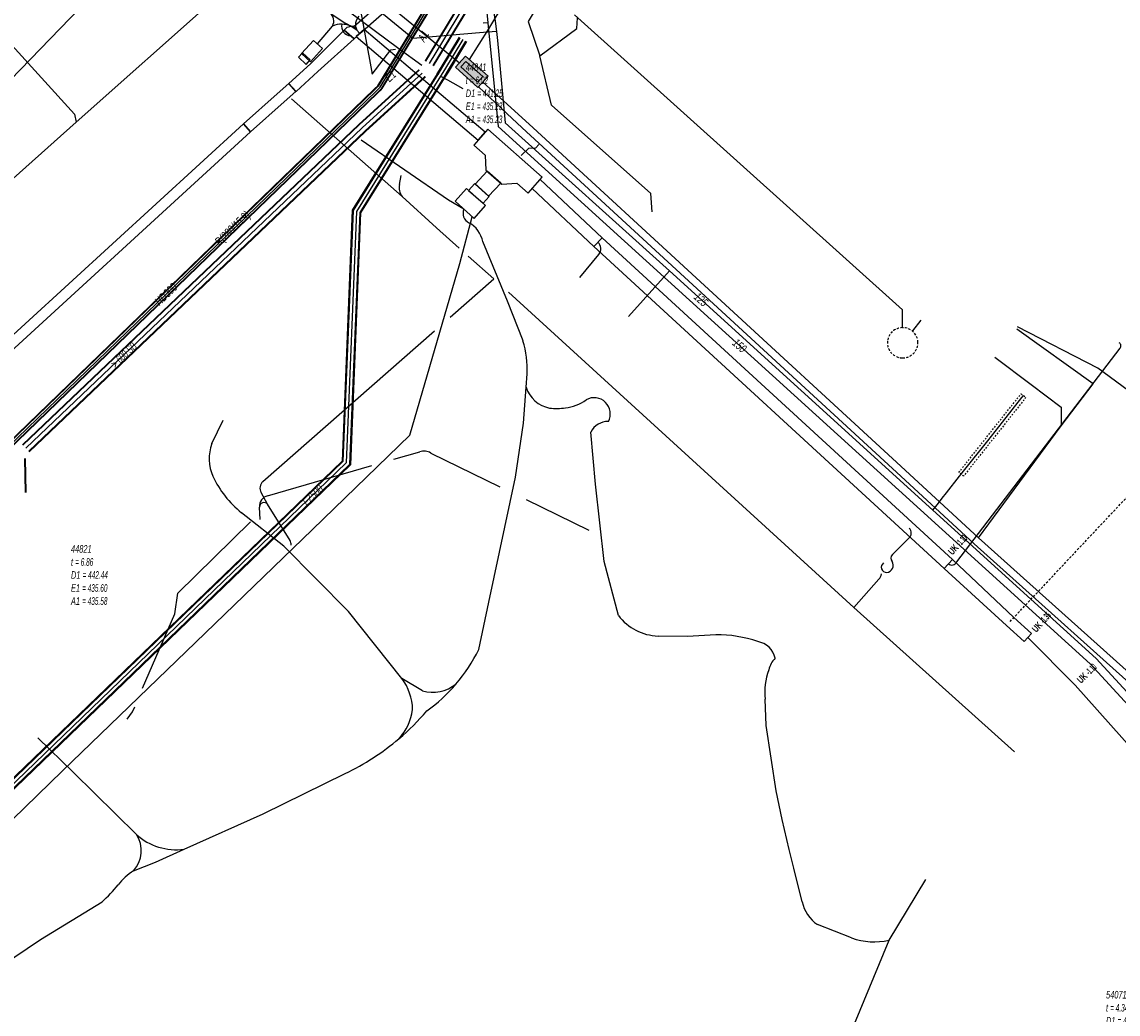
# Model space of a CAD drawing. Header units: metres. Extents: x 2695563 to 2696938, y 1260544 to 1262032.
# Tile 143 of 256: x 2696068 to 2696141, y 1261441 to 1261507. Entities that reach past the tile are written whole.
import ezdxf

# ---------------------------------------------------------------- set-up
doc = ezdxf.new("R2010")
doc.units = ezdxf.units.M
for name, pattern in [('AUSGEZOGEN', [0]), ('STRICHLINIE2_S3', [0.25, 0.15, -0.1]), ('VERDECKT2_S2', [0.18, 0.1, -0.08])]:
    doc.linetypes.add(name, pattern=pattern)
for name, color, linetype in [('AW_LK_ Haltung Text', 7, 'AUSGEZOGEN'), ('AW_LK_Ein-Auslauftext', 24, 'AUSGEZOGEN'), ('AW_LK_Haltung', 24, 'AUSGEZOGEN'), ('AW_LK_Normschacht Text', 24, 'AUSGEZOGEN'), ('AW_LK_Schacht Detailpolygon', 24, 'AUSGEZOGEN'), ('EW_Hoehenpunkt_Text', 7, 'AUSGEZOGEN'), ('EW_LK_Bauwerk_FL_Linie_Punkt', 1, 'AUSGEZOGEN'), ('EW_LK_Trasseabs', 1, 'AUSGEZOGEN'), ('EW_LK_Trasserand', 1, 'AUSGEZOGEN'), ('FM_LK_SW_BAUWERK', 94, 'AUSGEZOGEN'), ('FM_LK_SW_TRASSEKANTE', 94, 'AUSGEZOGEN'), ('GA_LK_Leitung', 32, 'AUSGEZOGEN'), ('GA_LK_Leitung_Text', 32, 'AUSGEZOGEN'), ('WA_LK_Leitung', 171, 'AUSGEZOGEN'), ('WA_LK_Leitung_Text', 171, 'AUSGEZOGEN'), ('WA_LK_Schutzrohr', 171, 'AUSGEZOGEN')]:
    doc.layers.add(name, color=color, linetype=linetype)
doc.styles.add('ARIAL', font='arial.ttf')
doc.styles.add('ARIALNARROW', font='ARIALN.TTF')
pattern_1 = [(0, (2699905, 1265050), (2025, 2025), [2025, -2025]), (90, (2699905, 1265050), (-2025, 2025), [2025, -2025])]
pattern_2 = [(0, (2703955, 1269100), (4050, 4050), [4050, -4050]), (90, (2703955, 1269100), (-4050, 4050), [4050, -4050])]
pattern_3 = [(0, (2708005, 1273150), (6075, 6075), [6075, -6075]), (90, (2708005, 1273150), (-6075, 6075), [6075, -6075])]

# ---------------------------------------------------------------- blocks, each defined once
blk = doc.blocks.new('COMPLEXOBJECT_1517')
at = {"layer": 'AW_LK_Schacht Detailpolygon', "color": 24, "linetype": 'STRICHLINIE2_S3', "transparency": 33554687}
for centre, radius, start, end in [((6125.672, 11485.775), 0.999, 89.57748, 174.34), ((6125.696, 11485.772), 1.001, 1.98627, 90.96022), ((6125.674, 11485.774), 1.001, 174.3152, 270.28919), ((6125.695, 11485.774), 1.001, 269.07782, 1.87196)]:
    blk.add_arc(centre, radius, start, end, dxfattribs=at)
blk = doc.blocks.new('COMPLEXOBJECT_1798')
at = {"layer": 'EW_LK_Trasserand', "color": 1, "linetype": 'AUSGEZOGEN', "transparency": 33554687}
for p, q in [((6093.307, 11509.899), (6092.797, 11510.214)), ((6089.759, 11506.248), (6092.091, 11508.3))]:
    blk.add_line(p, q, dxfattribs=at)
blk.add_lwpolyline([(6091.65, 11508.711), (6089.362, 11506.698), (6089.759, 11506.248)], dxfattribs=at)
for centre, radius, start, end in [((6088.494, 11512.309), 4.786, 311.25859, 334.04398), ((6088.678, 11512.157), 5.15, 311.50105, 333.99477)]:
    blk.add_arc(centre, radius, start, end, dxfattribs=at)
blk = doc.blocks.new('COMPLEXOBJECT_2245')
at = {"layer": 'EW_LK_Trasseabs', "color": 1, "linetype": 'AUSGEZOGEN', "transparency": 33554687}
blk.add_line((6104.327, 11490.102), (6105.571, 11491.628), dxfattribs=at)
blk.add_arc((6105.117, 11492.005), 0.59, 320.26805, 47.08742, dxfattribs=at)
blk = doc.blocks.new('COMPLEXOBJECT_2246')
at = {"layer": 'EW_LK_Trasseabs', "color": 1, "linetype": 'AUSGEZOGEN', "transparency": 33554687}
blk.add_line((6129.262, 11471.272), (6140.081, 11485.41), dxfattribs=at)
for centre, radius, start, end in [((6139.871, 11485.561), 0.259, 324.24692, 58.01634), ((6128.925, 11471.437), 0.375, 234.98047, 333.8722)]:
    blk.add_arc(centre, radius, start, end, dxfattribs=at)
blk = doc.blocks.new('COMPLEXOBJECT_2354')
at = {"layer": 'EW_LK_Trasseabs', "color": 1, "linetype": 'AUSGEZOGEN', "transparency": 33554687}
blk.add_line((6085.143, 11472.678), (6083.651, 11475.089), dxfattribs=at)
blk.add_arc((6084.685, 11472.401), 0.535, 357.97505, 31.18788, dxfattribs=at)
blk = doc.blocks.new('COMPLEXOBJECT_2355')
at = {"layer": 'EW_LK_Trasseabs', "color": 1, "linetype": 'AUSGEZOGEN', "transparency": 33554687}
for p, q in [((6083.344, 11476.597), (6094.703, 11486.566)), ((6083.651, 11475.089), (6083.229, 11475.857))]:
    blk.add_line(p, q, dxfattribs=at)
blk.add_arc((6083.789, 11476.149), 0.632, 134.80344, 207.52973, dxfattribs=at)
blk = doc.blocks.new('COMPLEXOBJECT_2356')
at = {"layer": 'EW_LK_Trasseabs', "color": 1, "linetype": 'AUSGEZOGEN', "transparency": 33554687}
blk.add_line((6083.66, 11475.649), (6090.562, 11477.64), dxfattribs=at)
blk.add_arc((6083.844, 11474.95), 0.723, 104.76133, 184.3216, dxfattribs=at)
blk = doc.blocks.new('COMPLEXOBJECT_2357')
at = {"layer": 'EW_LK_Trasseabs', "color": 1, "linetype": 'AUSGEZOGEN', "transparency": 33554687}
blk.add_line((6094.467, 11478.474), (6099.038, 11476.243), dxfattribs=at)
blk.add_arc((6094.016, 11477.769), 0.837, 57.40541, 110.27076, dxfattribs=at)
blk = doc.blocks.new('COMPLEXOBJECT_2364')
at = {"layer": 'EW_LK_Trasseabs', "color": 1, "linetype": 'AUSGEZOGEN', "transparency": 33554687}
blk.add_line((6122.442, 11468.259), (6124.104, 11470.119), dxfattribs=at)
blk.add_arc((6123.435, 11470.693), 0.881, 319.34643, 345.60312, dxfattribs=at)
blk = doc.blocks.new('COMPLEXOBJECT_2365')
at = {"layer": 'EW_LK_Trasseabs', "color": 1, "linetype": 'AUSGEZOGEN', "transparency": 33554687}
blk.add_line((6092.388, 11496.251), (6092.49, 11496.857), dxfattribs=at)
blk.add_arc((6093.288, 11496.042), 0.924, 166.95363, 219.09908, dxfattribs=at)
blk = doc.blocks.new('COMPLEXOBJECT_2610')
at = {"layer": 'EW_LK_Trasseabs', "color": 1, "linetype": 'AUSGEZOGEN', "transparency": 33554687}
blk.add_lwpolyline([(6064.334, 11443.374), (6068.642, 11446.271), (6072.703, 11448.765)], dxfattribs=at)
for centre, radius, start, end in [((6077.207, 11447.145), 4.398, 123.36934, 141.31289), ((6065.078, 11457.071), 11.275, 312.55314, 320.46721)]:
    blk.add_arc(centre, radius, start, end, dxfattribs=at)
blk = doc.blocks.new('COMPLEXOBJECT_2611')
at = {"layer": 'EW_LK_Trasseabs', "color": 1, "linetype": 'AUSGEZOGEN', "transparency": 33554687}
blk.add_lwpolyline([(6078.135, 11452.253), (6083.367, 11454.581), (6088.794, 11457.26)], dxfattribs=at)
blk.add_arc((6081.618, 11472.23), 16.602, 295.61149, 310.28442, dxfattribs=at)
blk = doc.blocks.new('COMPLEXOBJECT_2612')
at = {"layer": 'EW_LK_Trasseabs', "color": 1, "linetype": 'AUSGEZOGEN', "transparency": 33554687}
for centre, radius, start, end in [((6087.697, 11470.36), 11.072, 305.97609, 319.57119), ((6081.578, 11472.283), 16.668, 310.27154, 319.23051)]:
    blk.add_arc(centre, radius, start, end, dxfattribs=at)
blk = doc.blocks.new('COMPLEXOBJECT_2613')
at = {"layer": 'EW_LK_Trasseabs', "color": 1, "linetype": 'AUSGEZOGEN', "transparency": 33554687}
blk.add_lwpolyline([(6097.636, 11465.471), (6098.303, 11468.598), (6100.055, 11476.867), (6100.588, 11480.458), (6100.767, 11482.829)], dxfattribs=at)
blk.add_arc((6087.633, 11470.421), 11.161, 319.5406, 333.66969, dxfattribs=at)
blk = doc.blocks.new('COMPLEXOBJECT_2614')
at = {"layer": 'EW_LK_Trasseabs', "color": 1, "linetype": 'AUSGEZOGEN', "transparency": 33554687}
blk.add_line((6100.767, 11482.829), (6100.833, 11483.708), dxfattribs=at)
blk.add_lwpolyline([(6100.561, 11485.91), (6099.528, 11488.531), (6097.897, 11492.468)], dxfattribs=at)
for centre, radius, start, end in [((6097.264, 11494.334), 0.673, 155.03012, 245.03898), ((6096.148, 11492.154), 1.776, 10.17572, 62.09031), ((6094.006, 11483.983), 6.832, 357.69683, 16.38664)]:
    blk.add_arc(centre, radius, start, end, dxfattribs=at)
blk = doc.blocks.new('COMPLEXOBJECT_2622')
at = {"layer": 'EW_LK_Trasseabs', "color": 1, "linetype": 'AUSGEZOGEN', "transparency": 33554687}
for centre, radius, start, end in [((6089.667, 11461.403), 3.59, 1.32157, 36.71081), ((6089.852, 11461.916), 3.431, 316.77364, 352.80112)]:
    blk.add_arc(centre, radius, start, end, dxfattribs=at)
blk = doc.blocks.new('COMPLEXOBJECT_2623')
at = {"layer": 'EW_LK_Trasseabs', "color": 1, "linetype": 'AUSGEZOGEN', "transparency": 33554687}
blk.add_line((6079.971, 11479.095), (6080.728, 11480.652), dxfattribs=at)
blk.add_lwpolyline([(6092.545, 11463.549), (6089.003, 11467.992), (6084.736, 11472.32), (6081.932, 11474.524)], dxfattribs=at)
for centre, radius, start, end in [((6082.729, 11478.101), 2.932, 160.18987, 203.46776), ((6086.227, 11479.844), 6.837, 205.18681, 231.08143)]:
    blk.add_arc(centre, radius, start, end, dxfattribs=at)
blk = doc.blocks.new('COMPLEXOBJECT_2637')
at = {"layer": 'EW_LK_Trasseabs', "color": 1, "linetype": 'AUSGEZOGEN', "transparency": 33554687}
blk.add_line((6122.302, 11446.37), (6120.041, 11447.258), dxfattribs=at)
blk.add_lwpolyline([(6119.027, 11448.77), (6118.487, 11450.994), (6118.169, 11452.235), (6117.707, 11454.213), (6117.305, 11456.107), (6116.657, 11460.435), (6116.577, 11462.17)], dxfattribs=at)
for centre, radius, start, end in [((6118.324, 11463.792), 1.539, 134.23773, 167.51417), ((6121.243, 11462.58), 4.684, 160.74649, 185.02512), ((6121.533, 11449.354), 2.573, 193.12677, 234.5676), ((6123.802, 11450.689), 4.572, 250.84956, 282.36333)]:
    blk.add_arc(centre, radius, start, end, dxfattribs=at)
blk = doc.blocks.new('COMPLEXOBJECT_2638')
at = {"layer": 'EW_LK_Trasseabs', "color": 1, "linetype": 'AUSGEZOGEN', "transparency": 33554687}
blk.add_lwpolyline([(6119.562, 11432.772), (6120.006, 11434.75), (6121.861, 11439.141), (6124.781, 11446.223)], dxfattribs=at)
blk.add_arc((6121.53, 11432.147), 2.065, 162.3897, 202.32468, dxfattribs=at)
blk = doc.blocks.new('COMPLEXOBJECT_2643')
at = {"layer": 'EW_LK_Trasseabs', "color": 1, "linetype": 'AUSGEZOGEN', "transparency": 33554687}
for centre, radius, start, end in [((6113.39, 11458.22), 8.228, 70.76648, 90.44953), ((6115.87, 11464.595), 1.412, 12.24471, 80.61438)]:
    blk.add_arc(centre, radius, start, end, dxfattribs=at)
blk = doc.blocks.new('COMPLEXOBJECT_2644')
at = {"layer": 'EW_LK_Trasseabs', "color": 1, "linetype": 'AUSGEZOGEN', "transparency": 33554687}
blk.add_line((6111.442, 11466.339), (6109.501, 11466.362), dxfattribs=at)
blk.add_lwpolyline([(6106.88, 11467.715), (6105.934, 11471.305), (6105.364, 11476.411), (6105.056, 11479.857)], dxfattribs=at)
for centre, radius, start, end in [((6106.171, 11479.325), 1.235, 88.2427, 154.49977), ((6109.614, 11469.797), 3.437, 217.28412, 268.10894)]:
    blk.add_arc(centre, radius, start, end, dxfattribs=at)
blk = doc.blocks.new('COMPLEXOBJECT_2645')
at = {"layer": 'EW_LK_Trasseabs', "color": 1, "linetype": 'AUSGEZOGEN', "transparency": 33554687}
for centre, radius, start, end in [((6102.806, 11485.984), 4.557, 263.86094, 277.01714), ((6102.967, 11484.507), 3.072, 277.40418, 305.29319)]:
    blk.add_arc(centre, radius, start, end, dxfattribs=at)
blk = doc.blocks.new('COMPLEXOBJECT_2714')
at = {"layer": 'EW_LK_Trasseabs', "color": 1, "linetype": 'AUSGEZOGEN', "transparency": 33554687}
blk.add_line((6125, 11471.755), (6126.089, 11472.828), dxfattribs=at)
for centre, radius, start, end in [((6125.787, 11473.183), 0.466, 310.33081, 44.28852), ((6125.28, 11471.508), 0.373, 138.57661, 216.53972), ((6124.595, 11471.032), 0.462, 275.51573, 33.42683)]:
    blk.add_arc(centre, radius, start, end, dxfattribs=at)

msp = doc.modelspace()

# ---------------------------------------------------------------- hatches: boundary and pattern name
at = {"layer": 'EW_LK_Bauwerk_FL_Linie_Punkt', "lineweight": 18, "transparency": 33554687}
h = msp.add_hatch(dxfattribs=at)
h.set_pattern_fill('MUSTER', color=1, scale=4050, style=0, pattern_type=2)
h.set_pattern_definition(pattern_2)
h.paths.add_polyline_path([(2696086.883, 1261504.731), (2696087.478, 1261504.189), (2696088.271, 1261505.061), (2696087.674, 1261505.59)], flags=0)
h = msp.add_hatch(dxfattribs=at)
h.set_pattern_fill('MUSTER', color=1, scale=2025, style=0, pattern_type=2)
h.set_pattern_definition(pattern_1)
h.paths.add_polyline_path([(2696086.942, 1261504.78), (2696086.672, 1261504.488), (2696087.184, 1261504.014), (2696087.454, 1261504.305)], flags=0)
h = msp.add_hatch(dxfattribs=at)
h.set_pattern_fill('MUSTER', color=1, scale=4050, style=0, pattern_type=2)
h.set_pattern_definition(pattern_2)
h.paths.add_polyline_path([(2696101.865, 1261495.49), (2696102.792, 1261496.538), (2696099.197, 1261499.719), (2696098.27, 1261498.67), (2696099.019, 1261498.008), (2696099.079, 1261497.02), (2696100.128, 1261496.092), (2696101.116, 1261496.152)], flags=0)
h = msp.add_hatch(dxfattribs=at)
h.set_pattern_fill('MUSTER', color=1, scale=4050, style=0, pattern_type=2)
h.set_pattern_definition(pattern_2)
h.paths.add_polyline_path([(2696097.048, 1261494.952), (2696098.302, 1261493.812), (2696099.057, 1261494.663), (2696097.801, 1261495.79)], flags=0)
h = msp.add_hatch(dxfattribs=at)
h.set_pattern_fill('MUSTER', color=1, scale=2025, style=0, pattern_type=2)
h.set_pattern_definition(pattern_1)
h.paths.add_polyline_path([(2696098.884, 1261494.818), (2696099.292, 1261495.264), (2696098.337, 1261496.12), (2696097.929, 1261495.675)], flags=0)
at = {"layer": 'EW_LK_Trasserand', "lineweight": 18, "transparency": 33554687}
h = msp.add_hatch(dxfattribs=at)
h.set_pattern_fill('MUSTER', color=1, scale=6075, style=0, pattern_type=2)
h.set_pattern_definition(pattern_3)
h.paths.add_polyline_path([(2696090.729, 1261506.058), (2696093.061, 1261508.11), (2696093.11, 1261508.154), (2696093.158, 1261508.198), (2696093.205, 1261508.242), (2696093.252, 1261508.288), (2696093.298, 1261508.334), (2696093.344, 1261508.38), (2696093.389, 1261508.427), (2696093.434, 1261508.475), (2696093.478, 1261508.523), (2696093.521, 1261508.572), (2696093.564, 1261508.621), (2696093.606, 1261508.671), (2696093.647, 1261508.721), (2696093.688, 1261508.772), (2696093.728, 1261508.824), (2696093.767, 1261508.876), (2696093.806, 1261508.928), (2696093.844, 1261508.981), (2696093.882, 1261509.034), (2696093.919, 1261509.088), (2696093.955, 1261509.142), (2696093.99, 1261509.197), (2696094.025, 1261509.252), (2696094.059, 1261509.308), (2696094.092, 1261509.364), (2696094.125, 1261509.421), (2696094.157, 1261509.478), (2696094.188, 1261509.535), (2696094.218, 1261509.593), (2696094.248, 1261509.651), (2696094.277, 1261509.709), (2696093.767, 1261510.024), (2696093.74, 1261509.969), (2696093.712, 1261509.914), (2696093.683, 1261509.86), (2696093.654, 1261509.806), (2696093.624, 1261509.752), (2696093.593, 1261509.699), (2696093.562, 1261509.647), (2696093.53, 1261509.594), (2696093.497, 1261509.542), (2696093.464, 1261509.491), (2696093.43, 1261509.44), (2696093.395, 1261509.389), (2696093.36, 1261509.339), (2696093.324, 1261509.289), (2696093.287, 1261509.24), (2696093.25, 1261509.191), (2696093.212, 1261509.143), (2696093.173, 1261509.095), (2696093.134, 1261509.047), (2696093.095, 1261509.001), (2696093.054, 1261508.954), (2696093.013, 1261508.909), (2696092.972, 1261508.863), (2696092.93, 1261508.819), (2696092.887, 1261508.774), (2696092.844, 1261508.731), (2696092.8, 1261508.688), (2696092.756, 1261508.645), (2696092.711, 1261508.603), (2696092.666, 1261508.562), (2696092.62, 1261508.521), (2696090.332, 1261506.508)], flags=0)
h = msp.add_hatch(dxfattribs=at)
h.set_pattern_fill('MUSTER', color=1, scale=6075, style=0, pattern_type=2)
h.set_pattern_definition(pattern_3)
h.paths.add_polyline_path([(2696090.349, 1261505.713), (2696090.729, 1261506.058), (2696090.296, 1261506.549), (2696089.865, 1261506.458), (2696089.695, 1261506.288)], flags=0)
h = msp.add_hatch(dxfattribs=at)
h.set_pattern_fill('MUSTER', color=1, scale=6075, style=0, pattern_type=2)
h.set_pattern_definition(pattern_3)
h.paths.add_polyline_path([(2696086.514, 1261502.217), (2696087.948, 1261503.532), (2696090.349, 1261505.713), (2696089.695, 1261506.288), (2696087.469, 1261504.055), (2696086.034, 1261502.741)], flags=0)
h = msp.add_hatch(dxfattribs=at)
h.set_pattern_fill('MUSTER', color=1, scale=6075, style=0, pattern_type=2)
h.set_pattern_definition(pattern_3)
h.paths.add_polyline_path([(2696091.027, 1261506.321), (2696090.5, 1261505.85), (2696098.563, 1261499.002), (2696099.027, 1261499.526)], flags=0)
h = msp.add_hatch(dxfattribs=at)
h.set_pattern_fill('MUSTER', color=1, scale=6075, style=0, pattern_type=2)
h.set_pattern_definition(pattern_3)
h.paths.add_polyline_path([(2696083.503, 1261499.545), (2696085.724, 1261501.524), (2696086.508, 1261502.212), (2696086.04, 1261502.746), (2696085.253, 1261502.056), (2696083.031, 1261500.075)], flags=0)
h = msp.add_hatch(dxfattribs=at)
h.set_pattern_fill('MUSTER', color=1, scale=6075, style=0, pattern_type=2)
h.set_pattern_definition(pattern_3)
h.paths.add_polyline_path([(2696002.23, 1261425.216), (2696004.341, 1261427.12), (2696021.224, 1261442.592), (2696026.008, 1261446.961), (2696031.815, 1261452.291), (2696041.455, 1261461.038), (2696043.622, 1261463.01), (2696045.931, 1261465.133), (2696083.506, 1261499.548), (2696083.027, 1261500.072), (2696045.451, 1261465.656), (2696043.143, 1261463.534), (2696040.978, 1261461.563), (2696031.336, 1261452.815), (2696025.528, 1261447.485), (2696020.745, 1261443.116), (2696003.858, 1261427.64), (2696001.759, 1261425.726)], flags=0)
h = msp.add_hatch(dxfattribs=at)
h.set_pattern_fill('MUSTER', color=1, scale=6075, style=0, pattern_type=2)
h.set_pattern_definition(pattern_3)
h.paths.add_polyline_path([(2696099.253, 1261495.298), (2696100.053, 1261496.158), (2696099.154, 1261496.953), (2696098.366, 1261496.094)], flags=0)
h = msp.add_hatch(dxfattribs=at)
h.set_pattern_fill('MUSTER', color=1, scale=6075, style=0, pattern_type=2)
h.set_pattern_definition(pattern_3)
h.paths.add_polyline_path([(2696106.762, 1261492.539), (2696102.658, 1261496.386), (2696102.128, 1261495.787), (2696106.215, 1261491.955)], flags=0)
h = msp.add_hatch(dxfattribs=at)
h.set_pattern_fill('MUSTER', color=1, scale=6075, style=0, pattern_type=2)
h.set_pattern_definition(pattern_3)
h.paths.add_polyline_path([(2696129.951, 1261471.235), (2696106.761, 1261492.54), (2696106.216, 1261491.954), (2696129.409, 1261470.646)], flags=0)
h = msp.add_hatch(dxfattribs=at)
h.set_pattern_fill('MUSTER', color=1, scale=6075, style=0, pattern_type=2)
h.set_pattern_definition(pattern_3)
h.paths.add_polyline_path([(2696135.169, 1261466.335), (2696133.999, 1261467.387), (2696129.951, 1261471.235), (2696129.409, 1261470.646), (2696133.526, 1261466.871), (2696134.701, 1261465.815)], flags=0)
at = {"layer": 'FM_LK_SW_BAUWERK', "transparency": 33554687}
for points in [[(2696098.551, 1261502.485), (2696099.219, 1261503.229), (2696097.731, 1261504.565), (2696097.062, 1261503.821)], [(2696098.532, 1261502.838), (2696098.866, 1261503.21), (2696097.75, 1261504.212), (2696097.416, 1261503.84)]]:
    msp.add_hatch(color=7, dxfattribs=at).paths.add_polyline_path(points)

# ---------------------------------------------------------------- linework, layer by layer
at = {"layer": 'AW_LK_Haltung', "linetype": 'AUSGEZOGEN', "transparency": 33554687}
for p, q in [((2696095.069, 1261504.247), (2696107.958, 1261525.496)), ((2696095.086, 1261504.237), (2696107.975, 1261525.485)), ((2696095.104, 1261504.226), (2696107.993, 1261525.475)), ((2696095.582, 1261503.936), (2696108.471, 1261525.185)), ((2696095.6, 1261503.925), (2696108.489, 1261525.175)), ((2696095.617, 1261503.915), (2696108.506, 1261525.164)), ((2696090.672, 1261500.044), (2696094.638, 1261503.659)), ((2696090.685, 1261500.03), (2696094.652, 1261503.644)), ((2696090.699, 1261500.015), (2696094.666, 1261503.629)), ((2696091.081, 1261499.605), (2696095.042, 1261503.215)), ((2696091.095, 1261499.59), (2696095.056, 1261503.2)), ((2696091.108, 1261499.576), (2696095.07, 1261503.185)), ((2696068.409, 1261478.837), (2696090.672, 1261500.044)), ((2696068.423, 1261478.822), (2696090.685, 1261500.03)), ((2696068.437, 1261478.807), (2696090.699, 1261500.015)), ((2696068.823, 1261478.403), (2696091.081, 1261499.605)), ((2696068.837, 1261478.388), (2696091.095, 1261499.59)), ((2696068.851, 1261478.373), (2696091.108, 1261499.576)), ((2696068.618, 1261475.667), (2696068.569, 1261477.929)), ((2696068.638, 1261475.667), (2696068.589, 1261477.929)), ((2696068.658, 1261475.668), (2696068.609, 1261477.93))]:
    msp.add_line(p, q, dxfattribs=at)
at = {"layer": 'AW_LK_Haltung', "color": 255, "transparency": 33554687}
for p, q in [((2696095.343, 1261504.081), (2696108.232, 1261525.33)), ((2696090.89, 1261499.81), (2696094.854, 1261503.422)), ((2696068.63, 1261478.605), (2696090.89, 1261499.81))]:
    msp.add_line(p, q, dxfattribs=at)
at = {"layer": 'AW_LK_Haltung', "color": 24, "linetype": 'AUSGEZOGEN', "transparency": 33554687}
for p, q in [((2696090.12, 1261511.24), (2696091.55, 1261503.36)), ((2696081.649, 1261508.802), (2696071.957, 1261500.195)), ((2696071.957, 1261500.195), (2696057.033, 1261486.857)), ((2696127.864, 1261487.076), (2696127.311, 1261486.371))]:
    msp.add_line(p, q, dxfattribs=at)
for points in [[(2696117.41, 1261532.582), (2696101.875, 1261506.852), (2696102.648, 1261504.588)], [(2696056.32, 1261517.83), (2696071.855, 1261500.723), (2696071.957, 1261500.195)], [(2696077.582, 1261516.777), (2696093.315, 1261505.064), (2696094.831, 1261503.956)], [(2696126.649, 1261486.583), (2696126.642, 1261487.754), (2696104.94, 1261507.295)], [(2696102.655, 1261504.588), (2696105.089, 1261506.398), (2696105.139, 1261507.096)], [(2696091.55, 1261503.36), (2696092.781, 1261504.982), (2696093.1, 1261505.03)], [(2696110.088, 1261494.246), (2696109.996, 1261495.468), (2696103.425, 1261501.324), (2696102.648, 1261504.588)]]:
    msp.add_lwpolyline(points, dxfattribs=at)
at = {"layer": 'EW_LK_Bauwerk_FL_Linie_Punkt', "color": 1, "linetype": 'AUSGEZOGEN', "transparency": 33554687}
for points in [[(2696086.883, 1261504.731), (2696087.478, 1261504.189), (2696088.271, 1261505.061), (2696087.674, 1261505.59), (2696086.883, 1261504.731)], [(2696086.942, 1261504.78), (2696086.672, 1261504.488), (2696087.184, 1261504.014), (2696087.454, 1261504.305), (2696086.942, 1261504.78)], [(2696101.865, 1261495.49), (2696102.792, 1261496.538), (2696099.197, 1261499.719), (2696098.27, 1261498.67), (2696099.019, 1261498.008), (2696099.079, 1261497.02), (2696100.128, 1261496.092), (2696101.116, 1261496.152), (2696101.865, 1261495.49)], [(2696097.048, 1261494.952), (2696098.302, 1261493.812), (2696099.057, 1261494.663), (2696097.801, 1261495.79), (2696097.048, 1261494.952)], [(2696098.884, 1261494.818), (2696099.292, 1261495.264), (2696098.337, 1261496.12), (2696097.929, 1261495.675), (2696098.884, 1261494.818)]]:
    msp.add_lwpolyline(points, close=True, dxfattribs=at)
at = {"layer": 'EW_LK_Trasseabs', "color": 1, "linetype": 'AUSGEZOGEN', "transparency": 33554687}
for p, q in [((2696087.922, 1261505.37), (2696088.923, 1261506.549)), ((2696090.53, 1261506.283), (2696090.091, 1261506.566)), ((2696092.979, 1261477.868), (2696094.696, 1261478.364)), ((2696084.142, 1261473.881), (2696084.093, 1261474.705)), ((2696101.747, 1261475.204), (2696105.881, 1261473.185)), ((2696114.295, 1261466.258), (2696112.412, 1261466.149)), ((2696138.06, 1261462.92), (2696134.935, 1261466.075)), ((2696094.876, 1261462.549), (2696093.515, 1261463.359)), ((2696125.751, 1261446.033), (2696128.192, 1261450.063))]:
    msp.add_line(p, q, dxfattribs=at)
at = {"layer": 'EW_LK_Trasseabs', "color": 1, "linetype": 'STRICHLINIE2_S3', "transparency": 33554687}
msp.add_line((2696133.762, 1261467.129), (2696154.206, 1261488.91), dxfattribs=at)
at = {"layer": 'EW_LK_Trasseabs', "color": 1, "linetype": 'AUSGEZOGEN', "transparency": 33554687}
for points in [[(2696097.305, 1261491.856), (2696095.814, 1261493.187), (2696093.541, 1261495.27), (2696086.202, 1261501.738)], [(2696097.624, 1261494.428), (2696096.6, 1261495.023), (2696090.822, 1261498.992)], [(2696101.406, 1261497.984), (2696101.913, 1261498.473), (2696102.389, 1261498.499), (2696102.57, 1261498.702)], [(2696015.697, 1261431.442), (2696017.5, 1261432.504), (2696026.566, 1261437.039), (2696032.828, 1261440.102), (2696038.958, 1261440.367), (2696054.15, 1261440.935), (2696063.593, 1261450.015), (2696071.061, 1261457.257), (2696080.49, 1261466.352), (2696087.591, 1261473.225), (2696094.04, 1261479.458), (2696097.347, 1261490.835), (2696098.173, 1261493.929)], [(2696096.704, 1261487.28), (2696099.591, 1261489.814), (2696097.901, 1261491.324)], [(2696134.063, 1261458.499), (2696123.412, 1261468.069), (2696100.567, 1261488.923)], [(2696076.36, 1261462.708), (2696078.485, 1261467.644), (2696078.697, 1261469.003), (2696083.491, 1261473.739)], [(2696155.007, 1261444.566), (2696152.965, 1261446.223), (2696138.06, 1261462.92)], [(2696075.347, 1261460.665), (2696075.686, 1261461.143), (2696075.835, 1261461.49)], [(2696075.947, 1261453.029), (2696071.796, 1261457.143), (2696069.433, 1261459.441)], [(2696075.758, 1261450.628), (2696077.208, 1261451.211), (2696079.105, 1261452.063)]]:
    msp.add_lwpolyline(points, dxfattribs=at)
for centre, radius, start, end in [((2696088.329, 1261506.89), 0.685, 330.1383, 52.92841), ((2696096.812, 1261518.469), 13.67, 233.81511, 240.54716), ((2696089.532, 1261505.106), 1.566, 89.2548, 112.87416), ((2696090.125, 1261506.513), 0.595, 164.44752, 269.24363), ((2696089.526, 1261505.115), 1.557, 68.71376, 89.03458), ((2696091.258, 1261506.644), 0.812, 135.92735, 206.39439), ((2696103.671, 1261483.258), 2.031, 197.73175, 259.14799), ((2696106.235, 1261480.876), 1.071, 331.82371, 119.24058), ((2696084.391, 1261474.709), 0.298, 39.52481, 180.8243), ((2696125.586, 1261470.725), 0.344, 124.36165, 273.81905), ((2696095.555, 1261464.941), 2.487, 254.16203, 308.26908), ((2696074.349, 1261451.947), 1.93, 316.88873, 34.1095), ((2696078.562, 1261455.933), 3.908, 227.99672, 277.98661)]:
    msp.add_arc(centre, radius, start, end, dxfattribs=at)
at = {"layer": 'EW_LK_Trasserand', "color": 1, "linetype": 'AUSGEZOGEN', "transparency": 33554687}
for points in [[(2696090.349, 1261505.713), (2696090.729, 1261506.058), (2696090.296, 1261506.549), (2696089.865, 1261506.458), (2696089.695, 1261506.288), (2696090.349, 1261505.713)], [(2696086.514, 1261502.217), (2696087.948, 1261503.532), (2696090.349, 1261505.713), (2696089.695, 1261506.288), (2696087.469, 1261504.055), (2696086.034, 1261502.741), (2696086.514, 1261502.217)], [(2696091.027, 1261506.321), (2696090.5, 1261505.85), (2696098.563, 1261499.002), (2696099.027, 1261499.526), (2696091.027, 1261506.321)], [(2696083.503, 1261499.545), (2696085.724, 1261501.524), (2696086.508, 1261502.212), (2696086.04, 1261502.746), (2696085.253, 1261502.056), (2696083.031, 1261500.075), (2696083.503, 1261499.545)], [(2696002.23, 1261425.216), (2696004.341, 1261427.12), (2696021.224, 1261442.592), (2696026.008, 1261446.961), (2696031.815, 1261452.291), (2696041.455, 1261461.038), (2696043.622, 1261463.01), (2696045.931, 1261465.133), (2696083.506, 1261499.548), (2696083.027, 1261500.072), (2696045.451, 1261465.656), (2696043.143, 1261463.534), (2696040.978, 1261461.563), (2696031.336, 1261452.815), (2696025.528, 1261447.485), (2696020.745, 1261443.116), (2696003.858, 1261427.64), (2696001.759, 1261425.726), (2696002.23, 1261425.216)], [(2696099.253, 1261495.298), (2696100.053, 1261496.158), (2696099.154, 1261496.953), (2696098.366, 1261496.094), (2696099.253, 1261495.298)], [(2696106.762, 1261492.539), (2696102.658, 1261496.386), (2696102.128, 1261495.787), (2696106.215, 1261491.955), (2696106.762, 1261492.539)], [(2696129.951, 1261471.235), (2696106.761, 1261492.54), (2696106.216, 1261491.954), (2696129.409, 1261470.646), (2696129.951, 1261471.235)], [(2696135.169, 1261466.335), (2696133.999, 1261467.387), (2696129.951, 1261471.235), (2696129.409, 1261470.646), (2696133.526, 1261466.871), (2696134.701, 1261465.815), (2696135.169, 1261466.335)]]:
    msp.add_lwpolyline(points, close=True, dxfattribs=at)
at = {"layer": 'FM_LK_SW_BAUWERK', "color": 94, "transparency": 33554687}
for points in [[(2696098.551, 1261502.485), (2696099.219, 1261503.229), (2696097.731, 1261504.565), (2696097.062, 1261503.821), (2696098.551, 1261502.485)], [(2696098.532, 1261502.838), (2696098.866, 1261503.21), (2696097.75, 1261504.212), (2696097.416, 1261503.84), (2696098.532, 1261502.838)]]:
    msp.add_lwpolyline(points, close=True, dxfattribs=at)
at = {"layer": 'FM_LK_SW_TRASSEKANTE', "color": 94, "linetype": 'AUSGEZOGEN', "transparency": 33554687}
msp.add_line((2696131.68, 1261472.671), (2696137.141, 1261480.076), dxfattribs=at)
for points in [[(2696050.889, 1261542.309), (2696066.161, 1261529.632), (2696097.318, 1261504.105)], [(2696097.983, 1261504.339), (2696099.273, 1261506.377), (2696113.407, 1261529.876), (2696114.217, 1261531.241)], [(2696158.463, 1261448.166), (2696156.574, 1261449.684), (2696131.382, 1261472.27), (2696125.97, 1261477.255), (2696101.479, 1261499.81), (2696100.457, 1261500.751), (2696098.581, 1261502.519)], [(2696131.68, 1261472.671), (2696125.97, 1261477.928), (2696102.199, 1261499.81), (2696100.727, 1261501.165), (2696098.872, 1261502.843)], [(2696175.569, 1261490.721), (2696163.467, 1261499.81), (2696162.443, 1261500.579), (2696161.876, 1261499.81), (2696160.959, 1261498.567), (2696159.654, 1261496.796), (2696146.418, 1261478.849), (2696139.577, 1261483.894), (2696134.26, 1261486.634)], [(2696137.141, 1261480.076), (2696139.249, 1261482.87), (2696134.21, 1261486.49)], [(2696132.754, 1261484.638), (2696135.149, 1261482.832), (2696137.145, 1261481.326), (2696137.141, 1261480.076)], [(2696158.796, 1261448.598), (2696156.935, 1261450.03), (2696131.68, 1261472.671)]]:
    msp.add_lwpolyline(points, dxfattribs=at)
at = {"layer": 'GA_LK_Leitung', "linetype": 'AUSGEZOGEN', "transparency": 33554687}
for p, q in [((2696091.926, 1261502.587), (2696095.646, 1261508.727)), ((2696091.942, 1261502.578), (2696095.662, 1261508.718)), ((2696091.958, 1261502.568), (2696095.678, 1261508.708)), ((2696092.182, 1261502.432), (2696095.902, 1261508.572)), ((2696092.198, 1261502.422), (2696095.918, 1261508.562)), ((2696092.214, 1261502.413), (2696095.934, 1261508.553)), ((2696091.689, 1261502.365), (2696017.863, 1261430.991)), ((2696091.702, 1261502.352), (2696017.876, 1261430.978)), ((2696091.715, 1261502.338), (2696017.889, 1261430.964)), ((2696091.953, 1261502.621), (2696091.689, 1261502.365)), ((2696091.966, 1261502.608), (2696091.702, 1261502.352)), ((2696091.979, 1261502.594), (2696091.715, 1261502.338)), ((2696092.161, 1261502.406), (2696091.897, 1261502.15)), ((2696092.174, 1261502.392), (2696091.91, 1261502.136)), ((2696092.187, 1261502.379), (2696091.923, 1261502.123)), ((2696091.897, 1261502.15), (2696018.071, 1261430.776)), ((2696091.91, 1261502.136), (2696018.084, 1261430.762)), ((2696091.923, 1261502.123), (2696018.097, 1261430.749))]:
    msp.add_line(p, q, dxfattribs=at)
at = {"layer": 'GA_LK_Leitung', "color": 255, "linetype": 'AUSGEZOGEN', "transparency": 33554687}
for p, q in [((2696092.07, 1261502.5), (2696095.79, 1261508.64)), ((2696091.806, 1261502.244), (2696017.98, 1261430.87)), ((2696092.07, 1261502.5), (2696091.806, 1261502.244))]:
    msp.add_line(p, q, dxfattribs=at)
at = {"layer": 'GA_LK_Leitung', "color": 32, "linetype": 'AUSGEZOGEN', "transparency": 33554687}
msp.add_line((2696099.197, 1261506.761), (2696098.899, 1261506.733), dxfattribs=at)
for points in [[(2696099.758, 1261510.812), (2696099.58, 1261510.516), (2696098.948, 1261509.467), (2696099.197, 1261506.761)], [(2696099.197, 1261506.761), (2696099.897, 1261499.9), (2696139.066, 1261464.321), (2696150.68, 1261451.678), (2696148.393, 1261449.512), (2696150.157, 1261447.646), (2696150.427, 1261447.361)]]:
    msp.add_lwpolyline(points, dxfattribs=at)
at = {"layer": 'WA_LK_Leitung', "linetype": 'AUSGEZOGEN', "transparency": 33554687}
for p, q in [((2696097.305, 1261505.81), (2696096.088, 1261503.798)), ((2696097.332, 1261505.793), (2696096.115, 1261503.781)), ((2696097.359, 1261505.777), (2696096.142, 1261503.765)), ((2696097.733, 1261505.551), (2696096.516, 1261503.539)), ((2696097.76, 1261505.535), (2696096.543, 1261503.523)), ((2696097.787, 1261505.518), (2696096.57, 1261503.506)), ((2696096.088, 1261503.798), (2696095.839, 1261503.385)), ((2696096.115, 1261503.781), (2696095.866, 1261503.369)), ((2696096.142, 1261503.765), (2696095.893, 1261503.353)), ((2696095.841, 1261503.388), (2696090.232, 1261494.366)), ((2696095.868, 1261503.372), (2696090.263, 1261494.356)), ((2696095.894, 1261503.355), (2696090.294, 1261494.347)), ((2696096.266, 1261503.125), (2696090.726, 1261494.213)), ((2696096.292, 1261503.108), (2696090.757, 1261494.204)), ((2696096.319, 1261503.092), (2696090.788, 1261494.194)), ((2696096.516, 1261503.539), (2696096.267, 1261503.127)), ((2696096.543, 1261503.523), (2696096.294, 1261503.111)), ((2696096.57, 1261503.506), (2696096.321, 1261503.095)), ((2696090.232, 1261494.366), (2696089.554, 1261477.754)), ((2696090.263, 1261494.356), (2696089.584, 1261477.74)), ((2696090.294, 1261494.347), (2696089.615, 1261477.727)), ((2696090.726, 1261494.213), (2696090.045, 1261477.533)), ((2696090.757, 1261494.204), (2696090.076, 1261477.52)), ((2696090.788, 1261494.194), (2696090.106, 1261477.506)), ((2696089.554, 1261477.754), (2696053.87, 1261443.355)), ((2696089.584, 1261477.74), (2696053.884, 1261443.325)), ((2696089.615, 1261477.727), (2696053.897, 1261443.294)), ((2696090.045, 1261477.533), (2696054.083, 1261442.866)), ((2696090.076, 1261477.52), (2696054.096, 1261442.835)), ((2696090.106, 1261477.506), (2696054.11, 1261442.805))]:
    msp.add_line(p, q, dxfattribs=at)
at = {"layer": 'WA_LK_Leitung', "color": 255, "linetype": 'AUSGEZOGEN', "transparency": 33554687}
for p, q in [((2696097.546, 1261505.664), (2696096.329, 1261503.652)), ((2696096.329, 1261503.652), (2696096.08, 1261503.24)), ((2696096.08, 1261503.24), (2696090.51, 1261494.28)), ((2696090.51, 1261494.28), (2696089.83, 1261477.63)), ((2696089.83, 1261477.63), (2696053.99, 1261443.08))]:
    msp.add_line(p, q, dxfattribs=at)
at = {"layer": 'WA_LK_Leitung', "color": 7, "linetype": 'AUSGEZOGEN', "transparency": 33554687}
msp.add_line((2696111.227, 1261490.342), (2696108.507, 1261487.328), dxfattribs=at)
for points in [[(2696080.765, 1261516.776), (2696079.816, 1261515.614), (2696079.449, 1261515.234), (2696057.087, 1261492.123)], [(2696099.787, 1261506.201), (2696098.91, 1261506.127), (2696094.242, 1261505.733), (2696080.765, 1261516.776)], [(2696101.11, 1261510.299), (2696100.936, 1261510.007), (2696099.567, 1261507.703), (2696099.687, 1261506.882), (2696099.787, 1261506.201)], [(2696099.787, 1261506.201), (2696099.843, 1261505.604), (2696100.357, 1261500.149), (2696111.227, 1261490.342), (2696128.648, 1261474.504)], [(2696096.08, 1261503.24), (2696096.533, 1261502.987), (2696096.885, 1261502.791), (2696097.55, 1261502.42)], [(2696132.279, 1261479.094), (2696133.257, 1261480.33), (2696134.548, 1261481.961), (2696134.65, 1261482.09)], [(2696128.648, 1261474.504), (2696128.827, 1261474.731), (2696128.951, 1261474.887), (2696129.267, 1261475.286), (2696129.554, 1261475.649), (2696130.42, 1261476.744), (2696130.527, 1261476.88), (2696130.684, 1261477.078), (2696132.279, 1261479.094)], [(2696128.648, 1261474.504), (2696139.45, 1261464.684), (2696151.45, 1261451.641), (2696149.187, 1261449.54), (2696151.503, 1261446.818), (2696152.96, 1261445.296), (2696153.299, 1261444.942)]]:
    msp.add_lwpolyline(points, dxfattribs=at)
at = {"layer": 'WA_LK_Schutzrohr', "color": 7, "linetype": 'VERDECKT2_S2', "transparency": 33554687}
msp.add_lwpolyline([(2696130.684, 1261476.756), (2696130.371, 1261477.004), (2696134.493, 1261482.214), (2696134.807, 1261481.966), (2696130.684, 1261476.756)], close=True, dxfattribs=at)

# ---------------------------------------------------------------- block references
at = {"layer": 'AW_LK_Schacht Detailpolygon', "color": 24, "linetype": 'STRICHLINIE2_S3', "lineweight": -3, "transparency": 33554687}
msp.add_blockref('COMPLEXOBJECT_1517', (2690000.97, 1249999.81), dxfattribs=at)
at = {"layer": 'EW_LK_Trasseabs', "color": 1, "linetype": 'AUSGEZOGEN', "lineweight": -3, "transparency": 33554687}
for name in ['COMPLEXOBJECT_2365', 'COMPLEXOBJECT_2614', 'COMPLEXOBJECT_2245', 'COMPLEXOBJECT_2355', 'COMPLEXOBJECT_2246', 'COMPLEXOBJECT_2613', 'COMPLEXOBJECT_2645', 'COMPLEXOBJECT_2623', 'COMPLEXOBJECT_2644', 'COMPLEXOBJECT_2357', 'COMPLEXOBJECT_2356', 'COMPLEXOBJECT_2354', 'COMPLEXOBJECT_2714', 'COMPLEXOBJECT_2364', 'COMPLEXOBJECT_2643', 'COMPLEXOBJECT_2637', 'COMPLEXOBJECT_2622', 'COMPLEXOBJECT_2612', 'COMPLEXOBJECT_2611', 'COMPLEXOBJECT_2610', 'COMPLEXOBJECT_2638']:
    msp.add_blockref(name, (2690000.97, 1249999.81), dxfattribs=at)
at = {"layer": 'EW_LK_Trasserand', "color": 1, "linetype": 'AUSGEZOGEN', "lineweight": -3, "transparency": 33554687}
msp.add_blockref('COMPLEXOBJECT_1798', (2690000.97, 1249999.81), dxfattribs=at)

# ---------------------------------------------------------------- texts
at = {"layer": 'AW_LK_ Haltung Text', "color": 24, "transparency": 33554687, "insert": (2696075.111, 1261484.765), "char_height": 0.55705, "width": 2.45674, "attachment_point": 5, "rotation": 43.821, "style": 'ARIAL'}
msp.add_mtext('\\A1;{\\fArial|i1|b0;\\H0.557054;\\W0.700000;\\C24;> \\W0.490000;600 SB}\\P', dxfattribs=at)
at = {"layer": 'AW_LK_Ein-Auslauftext', "color": 24, "transparency": 33554687, "char_height": 0.55705, "width": 0.85544, "attachment_point": 7, "style": 'ARIAL'}
for s, insert, rotation in [('\\A1;{\\fArial|i1|b0;\\H0.557054;\\W0.700000;\\C24;A1}\\P', (2696095.006, 1261505.455), 58.8051), ('\\A1;{\\fArial|i1|b0;\\H0.557054;\\W0.700000;\\C24;E1}\\P', (2696092.702, 1261502.814), 43.6095)]:
    msp.add_mtext(s, dxfattribs=dict(at, insert=insert, rotation=rotation))
at = {"layer": 'AW_LK_Normschacht Text', "color": 24, "transparency": 33554687, "char_height": 0.50641, "attachment_point": 1, "line_spacing_factor": 1.024096, "style": 'ARIAL'}
for s, insert, width in [('\\A1;{\\fArial|i1|b0;\\H0.506413;\\W0.695636;\\C24;44841}\\P{\\fArial|i1|b0;\\H0.505000;\\W0.695636;\\C24;t \\W0.486945;= 6.02}\\P{\\fArial|i1|b0;\\H0.505000;\\W0.695636;\\C24;D1 \\W0.486945;= 441.25}\\P{\\fArial|i1|b0;\\H0.505000;\\W0.695636;\\C24;E1 \\W0.486945;= 435.23}\\P{\\fArial|i1|b0;\\H0.505000;\\W0.695636;\\C24;A1 \\W0.486945;= 435.23}\\P', (2696097.744, 1261504.08), 2.83926), ('\\A1;{\\fArial|i1|b0;\\H0.506413;\\W0.694455;\\C24;44821}\\P{\\fArial|i1|b0;\\H0.505000;\\W0.694455;\\C24;t \\W0.486119;= 6.86}\\P{\\fArial|i1|b0;\\H0.505000;\\W0.694455;\\C24;D1 \\W0.486119;= 442.44}\\P{\\fArial|i1|b0;\\H0.505000;\\W0.694455;\\C24;E1 \\W0.486119;= 435.60}\\P{\\fArial|i1|b0;\\H0.505000;\\W0.694455;\\C24;A1 \\W0.486119;= 435.58}\\P', (2696071.62, 1261472.191), 2.83444), ('\\A1;{\\fArial|i1|b0;\\H0.506413;\\W0.694636;\\C24;54071}\\P{\\fArial|i1|b0;\\H0.505000;\\W0.694636;\\C24;t \\W0.486245;= 4.34}\\P{\\fArial|i1|b0;\\H0.505000;\\W0.694636;\\C24;D1 \\W0.486245;= 437.93}\\P{\\fArial|i1|b0;\\H0.505000;\\W0.694636;\\C24;E1 \\W0.486245;= 433.79}\\P{\\fArial|i1|b0;\\H0.505000;\\W0.694636;\\C24;E2 \\W0.486245;= 433.83}\\P{\\fArial|i1|b0;\\H0.505000;\\W0.694636;\\C24;A1 \\W0.486245;= 433.59}\\P', (2696140.11, 1261442.679), 2.83518)]:
    msp.add_mtext(s, dxfattribs=dict(at, insert=insert, width=width))
at = {"layer": 'EW_Hoehenpunkt_Text', "color": 1, "transparency": 33554687, "char_height": 0.45675, "style": 'ARIALNARROW'}
for s, insert, width, attachment_point, rotation in [('\\A1;{\\fArial Narrow|i0|b1;\\H0.456750;\\W0.700000;\\C1;UK \\W0.490000;-1.10}\\P', (2696129.949, 1261471.497), 1.62272, 7, 47.4255), ('\\A1;{\\fArial Narrow|i0|b1;\\H0.456750;\\W0.700000;\\C1;UK \\W0.490000;-1.35}\\P', (2696135.329, 1261466.524), 1.62484, 4, 48.0384), ('\\A1;{\\fArial Narrow|i0|b1;\\H0.456750;\\W0.700000;\\C1;UK \\W0.490000;-1.10}\\P', (2696138.302, 1261463.16), 1.62272, 4, 44.7228)]:
    msp.add_mtext(s, dxfattribs=dict(at, insert=insert, width=width, attachment_point=attachment_point, rotation=rotation))
at = {"layer": 'GA_LK_Leitung_Text', "color": 32, "transparency": 33554687, "char_height": 0.55825, "attachment_point": 5, "style": 'ARIAL'}
for s, insert, width, rotation in [('\\A1;{\\fArial|i1|b0;\\H0.558250;\\W0.700000;\\C32;R(280/15.9)}\\P', (2696082.361, 1261493.105), 3.09245, 44.0325), ('\\A1;{\\fArial|i1|b0;\\H0.558250;\\W0.700000;\\C32;HD300}\\P', (2696077.904, 1261488.796), 1.90938, 44.0325), ('\\A1;{\\fArial|i1|b0;\\H0.558250;\\W0.700000;\\C32;150}\\P', (2696115.862, 1261485.391), 1.10806, 317.7495)]:
    msp.add_mtext(s, dxfattribs=dict(at, insert=insert, width=width, rotation=rotation))
at = {"layer": 'WA_LK_Leitung_Text', "color": 7, "transparency": 33554687, "char_height": 0.55426, "attachment_point": 5, "style": 'ARIAL'}
for s, insert, width, rotation in [('\\A1;{\\fArial|i1|b0;\\H0.554263;\\W0.700000;\\C7;125}\\P', (2696113.306, 1261488.444), 1.10014, 317.7252), ('\\A1;{\\fArial|i1|b0;\\H0.554263;\\W0.700000;\\C7;FZ500}\\P', (2696087.619, 1261475.491), 1.76538, 43.9497)]:
    msp.add_mtext(s, dxfattribs=dict(at, insert=insert, width=width, rotation=rotation))

doc.saveas('drawing.dxf')
